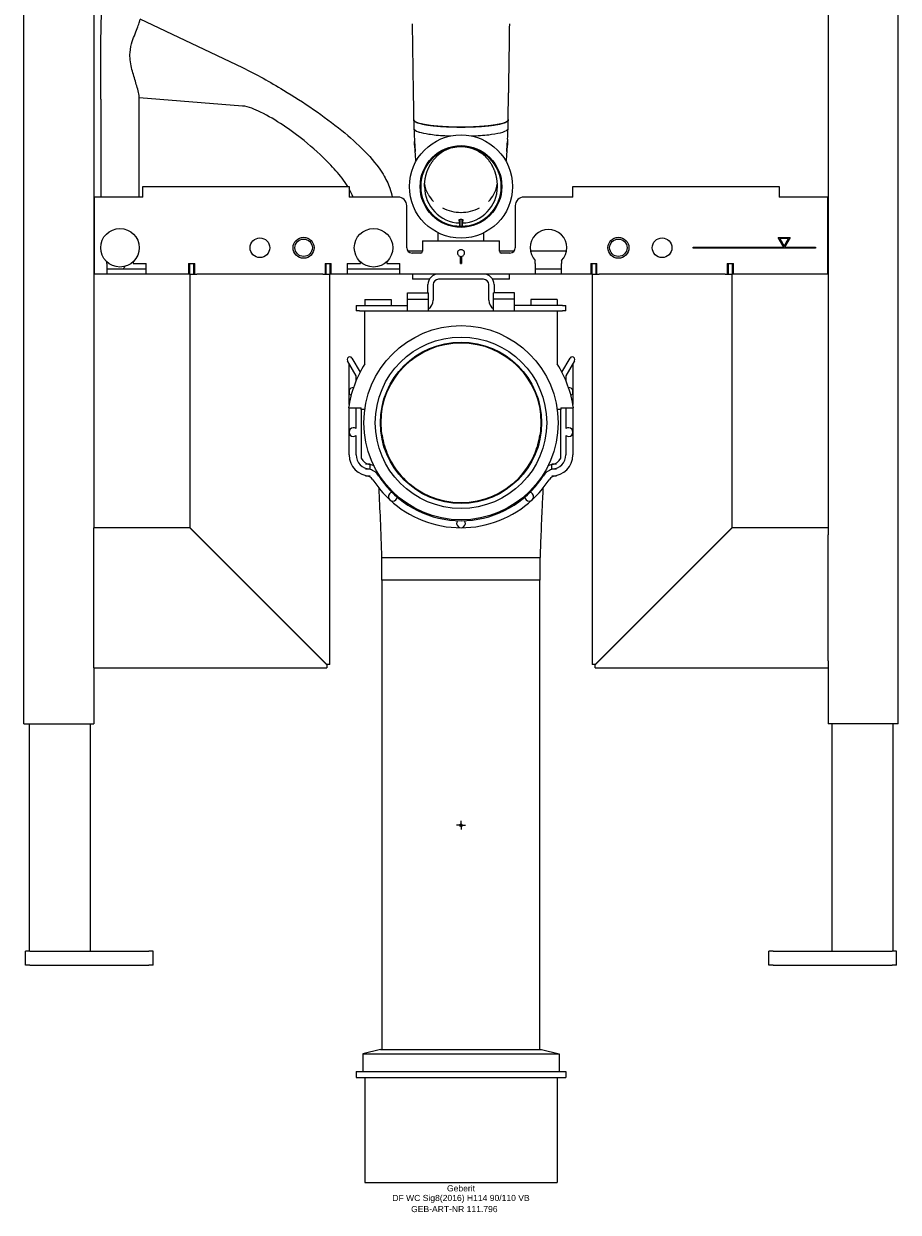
# Model space of a CAD drawing. Header units: millimetres. Extents: x -287 to 287, y -221 to 1140.
# Tile 1 of 2: x -250 to 250, y -221 to 458. Entities that reach past the tile are written whole.
import ezdxf
from ezdxf.enums import TextEntityAlignment as Align

# ---------------------------------------------------------------- set-up
doc = ezdxf.new("R2010")
doc.units = ezdxf.units.MM
doc.layers.get('0').update_dxf_attribs({"linetype": 'CONTINUOUS'})
for name, color, linetype, lineweight in [('Arbeitspunkt(DIN)', 7, 'CONTINUOUS', 25), ('GEB-ART-NR', 1, 'CONTINUOUS', 18), ('GEB-BEZUG', 2, 'CONTINUOUS', 25), ('GEB-TEXT', 5, 'CONTINUOUS', 18)]:
    doc.layers.add(name, color=color, linetype=linetype, lineweight=lineweight)
doc.layers.add('GEB-KONTUR-A', color=5, linetype='CONTINUOUS')
doc.styles.get("Standard").update_dxf_attribs({"font": 'arial.ttf'})

# ---------------------------------------------------------------- blocks, each defined once
blk = doc.blocks.new('Einfügepunkt')
at = {"layer": 'GEB-BEZUG'}
for p, q in [((-0.71, -0.71), (0.71, 0.71)), ((-0.71, 0.71), (0.71, -0.71))]:
    blk.add_line(p, q, dxfattribs=at)

msp = doc.modelspace()

# ---------------------------------------------------------------- linework, layer by layer
at = {"layer": 'Arbeitspunkt(DIN)', "ltscale": 25}
for q in [(-2.5, 0), (0, 2.5), (0, -2.5), (2.5, 0)]:
    msp.add_line((0, 0), q, dxfattribs=at)
at = {"layer": 'GEB-KONTUR-A', "ltscale": 25}
for p, q in [((-250, 58), (-250, 1138)), ((250, 58), (250, 1138)), ((-210, 1110), (-210, 170)), ((210, 1110), (210, 170)), ((-183.64, 460.79), (-125, 433)), ((-27.13, 419.06), (-27.64, 458)), ((-206, 415), (-206, 428.93)), ((-206, 415), (-206, 359)), ((-184, 415), (-184, 416.33)), ((-125, 411), (-184, 415.71)), ((-184, 359), (-184, 415)), ((26.91, 403.06), (27.12, 418.59)), ((-26.91, 402.96), (-26.91, 403.05)), ((26.91, 402.96), (26.91, 403.06)), ((-26.65, 392.12), (-26.65, 392.12)), ((26.65, 392.12), (26.65, 392.12)), ((26.65, 392.12), (26.65, 392.12)), ((-182, 365), (-64, 365)), ((-182, 359), (-182, 365)), ((-64, 365), (-64, 359)), ((64, 365), (182, 365)), ((64, 359), (64, 365)), ((182, 365), (182, 359)), ((-182, 359), (-209.75, 359)), ((-209.75, 359), (-209.75, 321)), ((-36, 359), (-64, 359)), ((-31, 330), (-31, 354)), ((31, 354), (31, 330)), ((64, 359), (36, 359)), ((209.75, 359), (182, 359)), ((209.75, 321), (209.75, 359)), ((-1.04, 346.18), (-0.5, 346.18)), ((-0.68, 342.66), (-0.68, 344.16)), ((-0.5, 342.16), (-0.5, 346.18)), ((0.5, 346.18), (-0.5, 346.18)), ((0.5, 346.18), (1.04, 346.18)), ((0.5, 346.18), (0.5, 342.16)), ((0.68, 344.16), (0.68, 342.66)), ((-22, 334), (-22, 328)), ((-22, 334), (22, 334)), ((-13, 334), (-13, 338.47)), ((13, 334), (13, 338.47)), ((22, 328), (22, 334)), ((181.38, 335.83), (188.12, 335.83)), ((184.61, 330.25), (181.38, 335.83)), ((187.25, 335.33), (182.25, 335.33)), ((182.25, 335.33), (184.75, 331)), ((184.75, 331), (187.25, 335.33)), ((188.12, 335.83), (184.89, 330.25)), ((-206, 330.03), (-206, 330)), ((-184, 330), (-184, 330.03)), ((-61, 330.03), (-61, 330)), ((-39, 330), (-39, 330.03)), ((-22, 328), (-30.24, 328)), ((-23, 327), (-28, 327)), ((30.24, 328), (22, 328)), ((28, 327), (23, 327)), ((60.31, 328), (39.69, 328)), ((132.75, 329.75), (132.75, 330.25)), ((132.75, 330.25), (184.61, 330.25)), ((202.75, 329.75), (132.75, 329.75)), ((184.89, 330.25), (202.75, 330.25)), ((202.75, 330.25), (202.75, 329.75)), ((-209.75, 321), (-209.75, 315)), ((-202.5, 321), (-202.5, 321.95)), ((-202.5, 321), (-202.5, 315)), ((-187.5, 321.95), (-187.5, 321)), ((-187.5, 321), (-180, 321)), ((-180, 315), (-180, 321)), ((-155.75, 321), (-155.75, 315)), ((-155.75, 321), (-152.25, 321)), ((-155, 315), (-155, 321)), ((-153, 321), (-153, 315)), ((-152.25, 315), (-152.25, 321)), ((-77.75, 321), (-77.75, 315)), ((-77.75, 321), (-74.25, 321)), ((-77, 315), (-77, 321)), ((-75, 321), (-75, 315)), ((-74.25, 315), (-74.25, 321)), ((-65, 321), (-65, 315)), ((-65, 321), (-57.5, 321)), ((-57.5, 321), (-57.5, 321.95)), ((-42.5, 321.95), (-42.5, 321)), ((-42.5, 321), (-35, 321)), ((-35, 315), (-35, 321)), ((-0.25, 321), (-0.25, 325.02)), ((-0.25, 321), (0.25, 321)), ((0.25, 325.02), (0.25, 321)), ((42.5, 321), (42.5, 322.65)), ((42.5, 321), (42.5, 315)), ((57.5, 322.65), (57.5, 321)), ((57.5, 315), (57.5, 321)), ((74.25, 321), (74.25, 315)), ((74.25, 321), (77.75, 321)), ((75, 315), (75, 321)), ((77, 321), (77, 315)), ((77.75, 315), (77.75, 321)), ((152.25, 321), (152.25, 315)), ((152.25, 321), (155.75, 321)), ((153, 315), (153, 321)), ((155, 321), (155, 315)), ((155.75, 315), (155.75, 321)), ((209.75, 315), (209.75, 321)), ((-202.5, 315), (-209.75, 315)), ((-202.5, 318), (-180, 318)), ((-180, 315), (-202.5, 315)), ((-155.75, 315), (-180, 315)), ((-155.75, 318), (-155, 318)), ((-155, 315), (-155.75, 315)), ((-155, 315), (-151, 315)), ((-155, 315), (-155, 170.07)), ((-153, 318), (-152.25, 318)), ((-79, 315), (-151, 315)), ((-79, 315), (-75, 315)), ((-77.75, 318), (-77, 318)), ((-75, 318), (-74.25, 318)), ((-75, 91.8), (-75, 315)), ((-74.25, 315), (-75, 315)), ((-65, 315), (-74.25, 315)), ((-65, 318), (-35, 318)), ((-35, 315), (-65, 315)), ((42.5, 315), (-35, 315)), ((-27.7, 315), (-27.7, 312)), ((27.7, 312), (27.7, 315)), ((42.5, 318), (57.5, 318)), ((57.5, 315), (42.5, 315)), ((74.25, 315), (57.5, 315)), ((74.25, 318), (75, 318)), ((75, 315), (74.25, 315)), ((75, 315), (79, 315)), ((75, 315), (75, 91.8)), ((77, 318), (77.75, 318)), ((151, 315), (79, 315)), ((151, 315), (155, 315)), ((152.25, 318), (153, 318)), ((155, 318), (155.75, 318)), ((155, 170.07), (155, 315)), ((155.75, 315), (155, 315)), ((209.75, 315), (155.75, 315)), ((-25.7, 312), (-27.7, 312)), ((-18.1, 312), (-25.7, 312)), ((-18.9, 304.33), (-18.9, 309)), ((-15.9, 309), (-15.9, 300)), ((12.9, 312), (-12.9, 312)), ((15.9, 300), (15.9, 309)), ((25.7, 312), (18.1, 312)), ((18.9, 309), (18.9, 304.33)), ((27.7, 312), (25.7, 312)), ((-55, 300.5), (-55, 297)), ((-55, 300.5), (-40, 300.5)), ((-40, 300.5), (-40, 297)), ((-30.5, 300.6), (-30.5, 304.33)), ((-30.5, 304.33), (-18.5, 304.33)), ((-30.5, 294), (-30.5, 300.6)), ((-30.5, 300.6), (-18.5, 300.6)), ((-18.5, 300.6), (-18.5, 304.33)), ((-18.5, 294), (-18.5, 300.6)), ((30.5, 304.33), (18.5, 304.33)), ((18.5, 300.6), (18.5, 304.33)), ((30.5, 300.6), (18.5, 300.6)), ((18.5, 294), (18.5, 300.6)), ((30.5, 300.6), (30.5, 304.33)), ((30.5, 294), (30.5, 300.6)), ((55, 300.5), (40, 300.5)), ((40, 300.5), (40, 297)), ((55, 300.5), (55, 297)), ((-60, 297), (-60, 294)), ((-60, 297), (-58, 297)), ((-58, 294), (-60, 294)), ((-58, 297), (-30.5, 297)), ((-58, 294), (-55, 294)), ((-55, 263.64), (-55, 294)), ((-55, 294), (55, 294)), ((58, 297), (30.5, 297)), ((55, 294), (58, 294)), ((55, 294), (55, 263.64)), ((58, 297), (60, 297)), ((60, 294), (58, 294)), ((60, 294), (60, 297)), ((-60, 256.86), (-64.93, 265.39)), ((-62.34, 266.91), (-57.72, 258.9)), ((57.72, 258.9), (62.34, 266.91)), ((64.93, 265.39), (60, 256.86)), ((-64, 247.66), (-64, 263.78)), ((64, 263.78), (64, 247.66)), ((-60, 254), (-60, 256.86)), ((60, 256.86), (60, 254)), ((-64, 240.36), (-64, 247.66)), ((64, 247.66), (64, 240.36)), ((-64.3, 238.5), (-57, 238.5)), ((-64, 224.66), (-64, 238.5)), ((-60, 226.66), (-60, 238.5)), ((-57, 237.5), (-57, 238.5)), ((57, 238.5), (57, 237.5)), ((57, 238.5), (64.3, 238.5)), ((60, 238.5), (60, 226.66)), ((64, 238.5), (64, 224.66)), ((-57, 237.5), (-57, 209.75)), ((-55, 237.5), (-57, 237.5)), ((-55, 237.43), (-55, 237.5)), ((57, 237.5), (55, 237.5)), ((55, 237.5), (55, 237.43)), ((57, 209.75), (57, 237.5)), ((-64, 211.66), (-64, 224.66)), ((64, 224.66), (64, 211.66)), ((-60, 211.66), (-60, 222.66)), ((60, 222.66), (60, 211.66)), ((-52, 206.31), (-54.55, 206.31)), ((-52, 203.66), (-52, 206.02)), ((54.55, 206.31), (52, 206.31)), ((52, 203.66), (52, 206.02)), ((-54.55, 203.66), (-52, 203.66)), ((-54.55, 199.66), (-52, 199.66)), ((-52, 203.29), (-52, 203.66)), ((52, 203.29), (52, 203.66)), ((52, 203.66), (54.55, 203.66)), ((52, 199.66), (54.55, 199.66)), ((-44.5, 196.83), (-44.5, 196)), ((44.5, 196), (44.5, 196.83)), ((-210, 166), (-210, 170)), ((-155.07, 170), (-210, 170)), ((-155.07, 170), (-151.07, 166)), ((-151, 166.07), (-155, 170.07)), ((155, 170.07), (151, 166.07)), ((151.07, 166), (155.07, 170)), ((210, 170), (155.07, 170)), ((210, 170), (210, 166)), ((-210, 94), (-210, 166)), ((-79.07, 94), (-151.07, 166)), ((-151, 166.07), (-79, 94.07)), ((79, 94.07), (151, 166.07)), ((151.07, 166), (79.07, 94)), ((210, 94), (210, 166)), ((-45.19, 140), (-45.19, 153)), ((45.19, 140), (45.19, 153)), ((45.19, 140), (-45.19, 140)), ((-45, -128.25), (-45, 140)), ((45, -128.25), (45, 140)), ((-210, 90), (-210, 94)), ((-210, 90), (-76.8, 90)), ((-210, 90), (-210, 58)), ((-79.07, 94), (-76.8, 91.73)), ((-76.73, 91.8), (-79, 94.07)), ((-76.8, 91.73), (-76.8, 90)), ((-75, 91.8), (-76.73, 91.8)), ((76.73, 91.8), (75, 91.8)), ((79, 94.07), (76.73, 91.8)), ((76.8, 91.73), (79.07, 94)), ((76.8, 90), (76.8, 91.73)), ((76.8, 90), (210, 90)), ((210, 94), (210, 90)), ((210, 90), (210, 58)), ((-250, 58), (-246, 58)), ((-247, 58), (-247, -72)), ((-246, 58), (-214, 58)), ((-214, 58), (-210, 58)), ((-212, 58), (-212, -72)), ((214, 58), (210, 58)), ((212, 58), (212, -72)), ((246, 58), (214, 58)), ((250, 58), (246, 58)), ((247, 58), (247, -72)), ((-249, -80), (-249, -72)), ((-246.5, -72), (-249, -72)), ((-246.5, -72), (-178.5, -72)), ((-176, -72), (-178.5, -72)), ((-176, -80), (-176, -72)), ((176, -80), (176, -72)), ((178.5, -72), (176, -72)), ((178.5, -72), (246.5, -72)), ((249, -72), (246.5, -72)), ((249, -80), (249, -72)), ((-246.5, -80), (-249, -80)), ((-246.5, -80), (-178.5, -80)), ((-176, -80), (-178.5, -80)), ((178.5, -80), (176, -80)), ((178.5, -80), (246.5, -80)), ((249, -80), (246.5, -80)), ((-46.1, -128.25), (-56.1, -130.56)), ((-46.1, -128.25), (46.1, -128.25)), ((46.1, -128.25), (56.1, -130.56)), ((-56.1, -130.56), (-56.1, -140.75)), ((-56.1, -130.56), (56.1, -130.56)), ((56.1, -130.56), (56.1, -140.75)), ((-60, -140.75), (-60, -144.25)), ((-60, -140.75), (60, -140.75)), ((60, -140.75), (60, -144.25)), ((-60, -144.25), (60, -144.25)), ((-55, -144.25), (-55, -204.25)), ((55, -144.25), (55, -204.25)), ((-55, -204.25), (55, -204.25))]:
    msp.add_line(p, q, dxfattribs=at)
for centre, radius in [((0, 365), 29.5), ((0, 365), 23.35), ((0, 365), 22.85), ((-195, 330), 11), ((-50, 330), 11), ((-115, 330), 5.62), ((-90, 330), 6), ((-90, 330), 5), ((90, 330), 6), ((90, 330), 5), ((115, 330), 5.62), ((0, 230), 55.5), ((0, 230), 49), ((0, 230), 46.1), ((0, 230), 45.73)]:
    msp.add_circle(centre, radius, dxfattribs=at)
for centre, radius, start, end in [((0, 365), 20.85, 180, 268.12195), ((0, 365), 20.85, 271.87805, 0), ((-36, 354), 5, 0, 90), ((36, 354), 5, 90, 180), ((50, 330), 10.5, 315.58469, 224.41531), ((-14, 338.47), 1, 359.99987, 3.01224), ((14, 338.47), 1, 176.98765, 180.00001), ((-28, 330), 3, 180, 270), ((-23, 328), 1, 270, 0), ((0, 327), 2, 150, 262.81924), ((0, 327), 2, 277.18076, 30), ((23, 328), 1, 180, 270), ((28, 330), 3, 270, 0), ((0, 327), 2, 262.81924, 277.18076), ((-12.9, 309), 6, 90, 180), ((12.9, 309), 6, 0, 90), ((-12.9, 309), 3, 90, 180), ((12.9, 309), 3, 0, 90), ((-21.9, 300), 6, 304.51811, 0), ((21.9, 300), 6, 180, 235.48189), ((-63.64, 266.16), 1.5, 30, 210.83619), ((63.64, 266.16), 1.5, 329.16381, 150), ((0, 229), 65, 147.79577, 171.5959), ((0, 229), 65, 8.4041, 32.20423), ((-61.5, 247.66), 2.5, 89.07585, 237.16798), ((61.5, 247.66), 2.5, 302.832, 90.92417), ((-61.5, 224.66), 2.5, 53.1301, 306.8699), ((61.5, 224.66), 2.5, 233.1301, 126.8699), ((-52, 211.66), 12, 180, 269.99999), ((-52, 211.66), 8, 180, 270), ((52, 211.66), 12, 270, 0), ((52, 211.66), 8, 270, 0), ((-52, 211.66), 5.35, 200.90998, 270), ((-54.55, 194.66), 11.65, 77.33792, 90), ((-54.55, 194.66), 11.65, 65.19766, 77.33792), ((54.55, 194.66), 11.65, 102.66207, 114.80234), ((52, 211.66), 5.35, 270, 339.09002), ((54.55, 194.66), 11.65, 90, 102.66207), ((-54.55, 194.66), 9, 73.51993, 90), ((-54.55, 194.66), 5, 32.93594, 90), ((-54.55, 194.66), 9, 32.93594, 73.51993), ((0, 230), 60, 212.93594, 227.29211), ((0, 230), 56, 212.93594, 217.37847), ((0, 230), 60, 312.70789, 327.06406), ((0, 230), 56, 322.62154, 327.06406), ((54.55, 194.66), 9, 106.48006, 147.06406), ((54.55, 194.66), 5, 90, 147.06406), ((54.55, 194.66), 9, 90, 106.48006), ((0, 230), 56, 217.37847, 322.62154), ((-39, 187.75), 2.5, 99.41913, 355.16509), ((39, 187.75), 2.5, 184.83491, 80.58087), ((0, 230), 60, 227.29211, 270), ((0, 230), 60, 270, 312.70789), ((0, 172.5), 2.5, 142.12702, 37.87298)]:
    msp.add_arc(centre, radius, start, end, dxfattribs=at)
for centre, major_axis, ratio, start_param, end_param in [((252.39, 406.25), (-279.41, -0.74), 0.98875, 0.009239, 0.027142), ((-248.69, 406.19), (275.71, -1.16), 0.988751, 6.257386, 6.275529), ((255.15, 406.45), (-282.15, -3.72), 0.988757, 0.016924, 0.038042), ((-253.88, 406.4), (280.88, -4.15), 0.988758, 6.246677, 6.267889), ((24.73, 388.11), (-1.43, -21.4), 0.078417, 1.430602, 1.696624), ((0.01, 368.3), (-20.85, 0), 0.86603, 0.441569, 0.711408), ((-0.01, 368.3), (20.85, 0), 0.86603, 5.571778, 5.841616), ((0, 368.29), (-20.84, 0), 0.866025, 1.03793, 1.570787), ((0, 368.29), (20.84, 0), 0.866025, 4.712398, 5.245256)]:
    msp.add_ellipse(centre, major_axis=major_axis, ratio=ratio, start_param=start_param, end_param=end_param, dxfattribs=at)
for points, knots in [([(-206, 428.93), (-206, 434.78), (-205.97, 440.63), (-205.83, 452.18), (-205.72, 457.88), (-205.45, 468.99), (-205.28, 474.4), (-204.88, 484.79), (-204.64, 489.77), (-204.12, 499.19), (-203.83, 503.62), (-203.51, 507.73)], [4.712389, 4.712389, 4.712389, 4.712389, 4.8736622, 4.8736622, 5.0349355, 5.0349355, 5.1962088, 5.1962088, 5.357482, 5.357482, 5.5187553, 5.5187553, 5.5187553, 5.5187553]), ([(-187.31, 428.93), (-188.07, 431.45), (-188.85, 434.34), (-189.29, 438.71), (-189.32, 440.11), (-189.02, 444.09), (-188.43, 446.24), (-186.98, 450.88), (-185.71, 453.81), (-184.36, 457.38), (-184.04, 458.32), (-183.74, 459.54), (-183.66, 459.95), (-183.65, 460.27)], [0, 0, 0, 0, 0.819417, 0.819417, 1.210444, 1.210444, 1.909719, 1.909719, 3.19799, 3.19799, 3.825343, 3.825343, 4.233878, 4.233878, 4.233878, 4.233878]), ([(-184, 416.33), (-184, 416.35), (-184, 416.36), (-184, 416.76), (-184.09, 417.3), (-184.42, 418.96), (-184.77, 420.28), (-185.77, 423.85), (-186.56, 426.44), (-187.31, 428.93)], [1.833832, 1.833832, 1.833832, 1.833832, 1.841317, 1.841317, 2.116683, 2.116683, 2.611236, 2.611236, 3.471467, 3.471467, 3.471467, 3.471467]), ([(-125, 433), (-116.94, 429.18), (-109.2, 424.7), (-89.87, 413.07), (-78.51, 405.41), (-59.09, 389.56), (-50.37, 381.37), (-42.99, 369.41), (-41.64, 366.74), (-40.09, 362.36), (-39.64, 360.69), (-39.36, 359)], [0, 0, 0, 0, 2.676254, 2.676254, 6.767891, 6.767891, 10.369517, 10.369517, 11.347156, 11.347156, 11.918983, 11.918983, 11.918983, 11.918983]), ([(-64.75, 365), (-65.72, 366.57), (-66.83, 368.17), (-70.22, 372.62), (-72.71, 375.45), (-79.78, 382.77), (-84.66, 387.13), (-97.45, 397.36), (-105.68, 403.14), (-117.88, 409.09), (-121.35, 410.71), (-125, 411)], [1.661165, 1.661165, 1.661165, 1.661165, 2.304653, 2.304653, 3.47407, 3.47407, 5.44057, 5.44057, 8.415337, 8.415337, 9.515271, 9.515271, 9.515271, 9.515271]), ([(0, 398.87), (-2.39, 398.87), (-4.77, 398.92), (-9.41, 399.1), (-11.66, 399.24), (-16.54, 399.67), (-19.06, 400), (-23.01, 400.75), (-24.49, 401.15), (-26.49, 402.03), (-27, 402.49), (-27, 402.96)], [-3.912757, -3.912757, -3.912757, -3.912757, -3.19953, -3.19953, -2.493733, -2.493733, -1.575985, -1.575985, -0.777067, -0.777067, 0, 0, 0, 0]), ([(-26.91, 403.05), (-26.91, 403), (-26.9, 402.9), (-26.86, 402.78), (-26.79, 402.66), (-26.72, 402.56), (-26.61, 402.44), (-26.51, 402.34), (-26.36, 402.22), (-26.22, 402.12), (-26.03, 402), (-25.85, 401.9), (-25.62, 401.79), (-25.42, 401.69), (-25.14, 401.58), (-24.85, 401.47), (-24.6, 401.38), (-24.47, 401.34)], [-3.4572954, -3.4572954, -3.4572954, -3.4572954, -3.3894498, -3.3182176, -3.2826015, -3.2113693, -3.1757532, -3.104521, -3.0689049, -2.9976727, -2.9620566, -2.8908244, -2.8552083, -2.7839762, -2.7483601, -2.6771279, -2.6058957, -2.6058957, -2.6058957, -2.6058957]), ([(-24.47, 401.24), (-24.6, 401.28), (-24.85, 401.37), (-25.14, 401.48), (-25.42, 401.6), (-25.62, 401.69), (-25.85, 401.81), (-26.03, 401.9), (-26.22, 402.02), (-26.36, 402.12), (-26.51, 402.24), (-26.61, 402.34), (-26.72, 402.46), (-26.79, 402.56), (-26.86, 402.68), (-26.9, 402.81), (-26.91, 402.91), (-26.91, 402.96)], [2.6058957, 2.6058957, 2.6058957, 2.6058957, 2.6771279, 2.7483601, 2.7839762, 2.8552083, 2.8908244, 2.9620566, 2.9976727, 3.0689049, 3.104521, 3.1757532, 3.2113693, 3.2826015, 3.3182176, 3.3894498, 3.4606819, 3.4606819, 3.4606819, 3.4606819]), ([(-24.47, 401.34), (-24.07, 401.21), (-23.3, 400.98), (-22.29, 400.75), (-21.55, 400.59), (-21.14, 400.51), (-20.71, 400.43), (-20.41, 400.38), (-19.97, 400.3), (-19.51, 400.23), (-18.81, 400.12), (-18.17, 400.03), (-17.19, 399.9), (-16.17, 399.78), (-14.6, 399.62), (-13.16, 399.49), (-11.3, 399.35), (-9.79, 399.25), (-7.87, 399.15), (-6.32, 399.09), (-4.35, 399.03), (-2.38, 399), (-0.79, 398.99), (0, 398.99)], [-2.605896, -2.605896, -2.605896, -2.605896, -2.388738, -2.225869, -2.17158, -2.090146, -2.063001, -2.008711, -1.981567, -1.900132, -1.845843, -1.737264, -1.682974, -1.520106, -1.411527, -1.194369, -1.08579, -0.868632, -0.760053, -0.542895, -0.434316, -0.217158, 0, 0, 0, 0]), ([(0, 398.89), (-0.79, 398.89), (-2.38, 398.9), (-4.35, 398.94), (-6.32, 398.99), (-7.87, 399.06), (-9.79, 399.15), (-11.3, 399.25), (-13.16, 399.39), (-14.6, 399.52), (-16.17, 399.68), (-17.19, 399.8), (-18.17, 399.93), (-18.81, 400.02), (-19.51, 400.13), (-19.97, 400.2), (-20.41, 400.28), (-20.71, 400.33), (-21.14, 400.41), (-21.55, 400.49), (-22.29, 400.65), (-23.3, 400.88), (-24.07, 401.11), (-24.47, 401.24)], [0, 0, 0, 0, 0.217158, 0.434316, 0.542895, 0.760053, 0.868632, 1.08579, 1.194369, 1.411527, 1.520106, 1.682974, 1.737264, 1.845843, 1.900132, 1.981567, 2.008711, 2.063001, 2.090146, 2.17158, 2.225869, 2.388738, 2.605896, 2.605896, 2.605896, 2.605896]), ([(27, 402.96), (27, 402.71), (26.86, 402.47), (26.31, 401.99), (25.9, 401.76), (24.28, 401.08), (22.71, 400.67), (18.35, 399.88), (15.42, 399.54), (8.38, 399.01), (4.19, 398.87), (0, 398.87)], [-3.93132, -3.93132, -3.93132, -3.93132, -3.524441, -3.524441, -3.1169, -3.1169, -2.291893, -2.291893, -1.256517, -1.256517, 0, 0, 0, 0]), ([(0, 398.99), (0.79, 398.99), (2.37, 399), (4.34, 399.03), (6.3, 399.09), (7.86, 399.15), (9.78, 399.25), (11.29, 399.35), (13.14, 399.49), (14.59, 399.61), (16.34, 399.8), (17.68, 399.96), (19.13, 400.17), (20.04, 400.31), (20.85, 400.46), (21.27, 400.54), (21.69, 400.62), (21.96, 400.68), (22.48, 400.79), (23.36, 401), (24.07, 401.21), (24.47, 401.34)], [-3.437861, -3.437861, -3.437861, -3.437861, -3.222302, -3.006743, -2.898964, -2.683405, -2.575625, -2.360067, -2.252287, -2.036728, -1.928949, -1.71339, -1.605611, -1.443941, -1.390052, -1.309217, -1.282272, -1.228383, -1.201438, -1.066713, -0.851155, -0.851155, -0.851155, -0.851155]), ([(24.47, 401.24), (24.07, 401.11), (23.36, 400.9), (22.48, 400.69), (21.96, 400.58), (21.69, 400.52), (21.27, 400.44), (20.85, 400.36), (20.04, 400.21), (19.13, 400.07), (17.68, 399.86), (16.34, 399.7), (14.59, 399.52), (13.14, 399.39), (11.29, 399.25), (9.78, 399.15), (7.86, 399.06), (6.3, 398.99), (4.34, 398.94), (2.37, 398.9), (0.79, 398.89), (0, 398.89)], [0.851155, 0.851155, 0.851155, 0.851155, 1.066713, 1.201438, 1.228383, 1.282272, 1.309217, 1.390052, 1.443941, 1.605611, 1.71339, 1.928949, 2.036728, 2.252287, 2.360067, 2.575625, 2.683405, 2.898964, 3.006743, 3.222302, 3.437861, 3.437861, 3.437861, 3.437861]), ([(24.47, 401.34), (24.6, 401.38), (24.82, 401.46), (25.06, 401.55), (25.23, 401.62), (25.34, 401.66), (25.5, 401.73), (25.65, 401.8), (25.86, 401.91), (26.03, 402), (26.22, 402.12), (26.36, 402.22), (26.51, 402.34), (26.61, 402.44), (26.72, 402.56), (26.79, 402.66), (26.86, 402.78), (26.9, 402.91), (26.91, 403.01), (26.91, 403.06)], [-0.8511546, -0.8511546, -0.8511546, -0.8511546, -0.7802255, -0.7270286, -0.7092963, -0.6738317, -0.6560994, -0.6029026, -0.567438, -0.4965088, -0.4610442, -0.3901151, -0.3546505, -0.2837213, -0.2482568, -0.1773276, -0.141863, -0.0709339, -0.0000047, -0.0000047, -0.0000047, -0.0000047]), ([(26.91, 402.96), (26.91, 402.91), (26.9, 402.81), (26.86, 402.68), (26.79, 402.56), (26.72, 402.46), (26.61, 402.34), (26.51, 402.24), (26.36, 402.12), (26.22, 402.02), (26.03, 401.9), (25.86, 401.81), (25.65, 401.7), (25.5, 401.63), (25.34, 401.56), (25.23, 401.52), (25.06, 401.45), (24.82, 401.36), (24.6, 401.28), (24.47, 401.24)], [0.0000047, 0.0000047, 0.0000047, 0.0000047, 0.0709339, 0.141863, 0.1773276, 0.2482568, 0.2837213, 0.3546505, 0.3901151, 0.4610442, 0.4965088, 0.567438, 0.6029026, 0.6560994, 0.6738317, 0.7092963, 0.7270286, 0.7802255, 0.8511546, 0.8511546, 0.8511546, 0.8511546]), ([(-26.9, 398), (-26.78, 397.41), (-25.94, 396.82), (-24.47, 396.3), (-24.28, 396.24), (-24.09, 396.17), (-23.89, 396.11), (-22.47, 395.67), (-20.59, 395.27), (-18.4, 394.95), (-18.09, 394.9), (-17.78, 394.86), (-17.46, 394.82), (-14.66, 394.44), (-11.41, 394.16), (-7.99, 394), (-7.29, 393.97), (-6.57, 393.94), (-5.85, 393.91)], [0, 0, 0, 0, 0.248832, 0.248832, 0.248832, 0.2798648, 0.2798648, 0.2798648, 0.497664, 0.497664, 0.497664, 0.5280341, 0.5280341, 0.5280341, 0.7962624, 0.7962624, 0.7962624, 0.8517714, 0.8517714, 0.8517714, 0.8517714]), ([(5.85, 393.92), (9.42, 394.04), (12.85, 394.27), (15.87, 394.62), (16.42, 394.68), (16.95, 394.75), (17.46, 394.82), (20.06, 395.16), (22.27, 395.6), (23.89, 396.11), (25.71, 396.68), (26.76, 397.33), (26.9, 398)], [0.1482309, 0.1482309, 0.1482309, 0.1482309, 0.4226589, 0.4226589, 0.4226589, 0.4719689, 0.4719689, 0.4719689, 0.7201381, 0.7201381, 0.7201381, 1, 1, 1, 1]), ([(-26.65, 392.12), (-26.65, 391.94), (-26.64, 391.77), (-26.62, 391.42), (-26.61, 391.24), (-26.6, 391.06)], [-0.1064771, -0.1064771, -0.1064771, -0.1064771, -0.0532124, -0.0532124, 0, 0, 0, 0]), ([(-26.6, 391.06), (-26.59, 391), (-26.59, 390.93), (-26.58, 390.81), (-26.58, 390.74), (-26.58, 390.68)], [-0.03850949, -0.03850949, -0.03850949, -0.03850949, -0.01925427, -0.01925427, -0.00000269, -0.00000269, -0.00000269, -0.00000269]), ([(-26.58, 390.68), (-26.52, 389.74), (-26.46, 388.79), (-26.33, 386.89), (-26.27, 385.94), (-26.19, 385), (-26.19, 385), (-26.19, 385)], [0, 0, 0, 0, 0.2853601, 0.2853601, 0.5702196, 0.5702196, 0.5705415, 0.5705415, 0.5705415, 0.5705415]), ([(0, 387.85), (-0.02, 387.85), (-0.04, 387.85), (-1.94, 387.84), (-3.82, 387.57), (-7.44, 386.49), (-9.16, 385.7), (-10.75, 384.67)], [-0.005639, -0.005639, -0.005639, -0.005639, 0, 0, 0.567332, 0.567332, 1.135199, 1.135199, 1.135199, 1.135199]), ([(0, 387.85), (0.02, 387.85), (0.04, 387.85), (2.08, 387.84), (4.09, 387.53), (7.95, 386.29), (9.77, 385.38), (11.43, 384.21)], [-1.221574, -1.221574, -1.221574, -1.221574, -1.215948, -1.215948, -0.608322, -0.608322, -0.000001, -0.000001, -0.000001, -0.000001]), ([(26.6, 391.06), (26.59, 391), (26.59, 390.93), (26.58, 390.81), (26.58, 390.74), (26.58, 390.68)], [0, 0, 0, 0, 0.01925659, 0.01925659, 0.03851225, 0.03851225, 0.03851225, 0.03851225]), ([(26.65, 392.12), (26.65, 391.94), (26.64, 391.77), (26.62, 391.42), (26.61, 391.24), (26.6, 391.06)], [0.0000033, 0.0000033, 0.0000033, 0.0000033, 0.0533498, 0.0533498, 0.1066447, 0.1066447, 0.1066447, 0.1066447]), ([(-10.75, 384.67), (-10.86, 384.59), (-10.98, 384.52), (-11.2, 384.36), (-11.32, 384.29), (-11.43, 384.21)], [0.00000819, 0.00000819, 0.00000819, 0.00000819, 0.04136223, 0.04136223, 0.08271626, 0.08271626, 0.08271626, 0.08271626]), ([(-18.84, 360.58), (-19.38, 361.57), (-19.82, 362.59), (-20.47, 364.7), (-20.68, 365.78), (-20.78, 366.87), (-20.78, 366.87), (-20.78, 366.87)], [-0.7564372, -0.7564372, -0.7564372, -0.7564372, -0.3782169, -0.3782169, -0.000005, -0.000005, 0, 0, 0, 0]), ([(18.84, 360.58), (19.38, 361.57), (19.82, 362.59), (20.47, 364.7), (20.68, 365.78), (20.78, 366.87)], [0, 0, 0, 0, 0.3782674, 0.3782674, 0.7565333, 0.7565333, 0.7565333, 0.7565333]), ([(-61.8, 359), (-61.83, 359.08), (-61.86, 359.16), (-62.38, 360.62), (-63.11, 362.16), (-64, 363.73)], [0.7981587, 0.7981587, 0.7981587, 0.7981587, 0.8366351, 0.8366351, 1.4864443, 1.4864443, 1.4864443, 1.4864443]), ([(-0.71, 344.16), (-0.77, 344.16), (-0.84, 344.41), (-0.96, 345.26), (-1, 345.68), (-1.04, 346.18)], [-17.759996, -17.759996, -17.759996, -17.759996, -17.019732, -17.019732, -16.568432, -16.568432, -16.568432, -16.568432]), ([(-0.67, 342.16), (-0.67, 342.16), (-0.67, 342.17), (-0.68, 342.22), (-0.68, 342.26), (-0.68, 342.35), (-0.68, 342.41), (-0.68, 342.53), (-0.68, 342.6), (-0.68, 342.66)], [-0.29630998, -0.29630998, -0.29630998, -0.29630998, -0.27779149, -0.27779149, -0.25926469, -0.25926469, -0.24073643, -0.24073643, -0.22221418, -0.22221418, -0.22221418, -0.22221418]), ([(0.68, 342.66), (0.68, 342.6), (0.68, 342.53), (0.68, 342.41), (0.68, 342.35), (0.68, 342.26), (0.68, 342.22), (0.67, 342.17), (0.67, 342.16), (0.67, 342.16)], [0.22221418, 0.22221418, 0.22221418, 0.22221418, 0.24073643, 0.24073643, 0.25926469, 0.25926469, 0.27779149, 0.27779149, 0.29630998, 0.29630998, 0.29630998, 0.29630998]), ([(1.04, 346.18), (1, 345.68), (0.96, 345.26), (0.84, 344.41), (0.77, 344.16), (0.71, 344.16)], [-18.958355, -18.958355, -18.958355, -18.958355, -18.507055, -18.507055, -17.766791, -17.766791, -17.766791, -17.766791]), ([(-1.73, 328), (-1.64, 328.15), (-1.54, 328.29), (-1.24, 328.59), (-1.02, 328.74), (-0.52, 328.95), (-0.25, 329), (0.25, 329), (0.52, 328.95), (1.01, 328.75), (1.24, 328.59), (1.53, 328.29), (1.64, 328.15), (1.73, 328)], [0.411242, 0.411242, 0.411242, 0.411242, 0.4614209, 0.4614209, 0.5371448, 0.5371448, 0.6128688, 0.6128688, 0.6883162, 0.6883162, 0.7637636, 0.7637636, 0.8144738, 0.8144738, 0.8144738, 0.8144738]), ([(-193.1, 318), (-193.1, 318), (-193.06, 318.06), (-192.92, 318.29), (-192.8, 318.45), (-192.53, 318.81), (-192.33, 319.05), (-192.09, 319.31), (-192.03, 319.37), (-191.98, 319.42)], [1.8446615, 1.8446615, 1.8446615, 1.8446615, 1.9432007, 1.9432007, 2.04174, 2.04174, 2.1365345, 2.1365345, 2.1619423, 2.1619423, 2.1619423, 2.1619423]), ([(-45.11, 223.14), (-45.11, 223.14), (-45.11, 223.12), (-45.09, 223.03), (-45.08, 222.93), (-45.03, 222.55), (-44.98, 222.19), (-44.84, 221.35), (-44.75, 220.89), (-44.53, 219.81), (-44.39, 219.18), (-43.97, 217.54), (-43.68, 216.51), (-42.73, 213.66), (-41.99, 211.82), (-39.57, 206.83), (-37.61, 203.76), (-32.33, 197.32), (-28.69, 194.08), (-20.53, 188.85), (-15.88, 186.84), (-8.7, 185.04), (-6.27, 184.64), (1.18, 184.02), (6.32, 184.44), (15.99, 186.88), (20.65, 188.9), (28.97, 194.28), (32.73, 197.69), (38.88, 205.44), (41.35, 209.9), (43.33, 215.44), (43.65, 216.42), (44.24, 218.53), (44.51, 219.69), (44.8, 221.14), (44.88, 221.58), (45, 222.35), (45.05, 222.67), (45.1, 223.04), (45.11, 223.12), (45.11, 223.14), (45.11, 223.14), (45.11, 223.14)], [8.054202, 8.054202, 8.054202, 8.054202, 8.145224, 8.145224, 8.283379, 8.283379, 8.49383, 8.49383, 8.67447, 8.67447, 8.889842, 8.889842, 9.219019, 9.219019, 9.813282, 9.813282, 10.889942, 10.889942, 12.315591, 12.315591, 13.797574, 13.797574, 14.533237, 14.533237, 16.039654, 16.039654, 17.525123, 17.525123, 19.010798, 19.010798, 20.491699, 20.491699, 20.806592, 20.806592, 21.179971, 21.179971, 21.357969, 21.357969, 21.564583, 21.564583, 21.746049, 21.746049, 21.765871, 21.765871, 21.765871, 21.765871]), ([(-45.19, 153), (-45.42, 160.17), (-45.7, 167.35), (-46.27, 180.48), (-46.56, 186.6), (-46.87, 192.54)], [0, 0, 0, 0, 2.152008, 2.152008, 3.952203, 3.952203, 3.952203, 3.952203]), ([(46.87, 192.54), (46.66, 188.48), (46.46, 184.33), (46.02, 174.86), (45.79, 169.44), (45.44, 160.34), (45.31, 156.67), (45.19, 153)], [26.900067, 26.900067, 26.900067, 26.900067, 28.127656, 28.127656, 29.757727, 29.757727, 30.859281, 30.859281, 30.859281, 30.859281]), ([(-45.18, 153), (-45.18, 153), (-44.79, 153), (-44, 153), (-42.82, 153), (-40.77, 153), (-37.96, 153), (-35.88, 153), (-33.37, 153), (-30.54, 153), (-26.37, 153), (-21.47, 153), (-16.19, 153), (-11.04, 153), (-5.52, 153), (0, 153)], [0.25, 0.25, 0.25, 0.25, 0.2865672, 0.2865672, 0.2865672, 0.3412368, 0.3412368, 0.3412368, 0.3819032, 0.3819032, 0.3819032, 0.4416728, 0.4416728, 0.4416728, 0.5, 0.5, 0.5, 0.5]), ([(0, 153), (6.13, 153), (12.27, 153), (17.9, 153), (22.8, 153), (27.32, 153), (31.19, 153), (34.55, 153), (37.41, 153), (39.64, 153), (41.58, 153), (43.05, 153), (43.98, 153), (44.78, 153), (45.19, 153), (45.19, 153)], [0.5, 0.5, 0.5, 0.5, 0.5648183, 0.5648183, 0.5648183, 0.6212338, 0.6212338, 0.6212338, 0.6703357, 0.6703357, 0.6703357, 0.7130723, 0.7130723, 0.7130723, 0.75, 0.75, 0.75, 0.75])]:
    msp.add_open_spline(points, degree=3, knots=knots, dxfattribs=at)
for points, degree in [([(27.64, 458), (27.47, 444.86), (27.29, 431.72), (27.12, 418.59)], 3), ([(-26.91, 403.05), (-26.99, 408.39), (-27.06, 413.72), (-27.13, 419.06)], 3), ([(-27, 402.96), (-27, 403.07), (-26.97, 403.18), (-26.92, 403.29)], 3), ([(26.92, 403.29), (26.97, 403.18), (27, 403.07), (27, 402.96)], 3), ([(-26.58, 390.67), (-26.58, 390.67), (-26.58, 390.67), (-26.58, 390.68)], 3), ([(-26.19, 384.85), (-26.33, 386.79), (-26.47, 388.75), (-26.58, 390.67)], 3), ([(26.58, 390.67), (26.47, 388.75), (26.33, 386.79), (26.19, 384.85)], 3), ([(26.58, 390.68), (26.58, 390.67), (26.58, 390.67), (26.58, 390.67)], 3), ([(-25.78, 379.34), (-25.91, 381.14), (-26.04, 382.98), (-26.19, 384.85)], 3), ([(-20.85, 365), (-20.85, 369.63), (-19.83, 374.2), (-17.79, 378.35), (-14.9, 381.75), (-11.43, 384.21)], 5), ([(20.85, 365), (20.85, 369.63), (19.83, 374.2), (17.79, 378.35), (14.9, 381.75), (11.43, 384.21)], 5), ([(26.19, 384.85), (26.04, 382.99), (25.9, 381.14), (25.77, 379.36)], 3)]:
    msp.add_open_spline(points, degree=degree, dxfattribs=at)

# ---------------------------------------------------------------- block references
at = {"ltscale": 25}
msp.add_blockref('Einfügepunkt', (0, 0), dxfattribs=at)

# ---------------------------------------------------------------- texts
at = {"layer": 'GEB-ART-NR'}
msp.add_text('GEB-ART-NR 111.796', height=3.5, dxfattribs=at).set_placement((-3.81, -221.09), align=Align.CENTER)
at = {"layer": 'GEB-TEXT'}
for s, p in [('Geberit', (0, -209.25)), ('DF WC Sig8(2016) H114 90/110 VB', (0, -214.75))]:
    msp.add_text(s, height=3.5, dxfattribs=at).set_placement(p, align=Align.CENTER)

doc.saveas('drawing.dxf')
